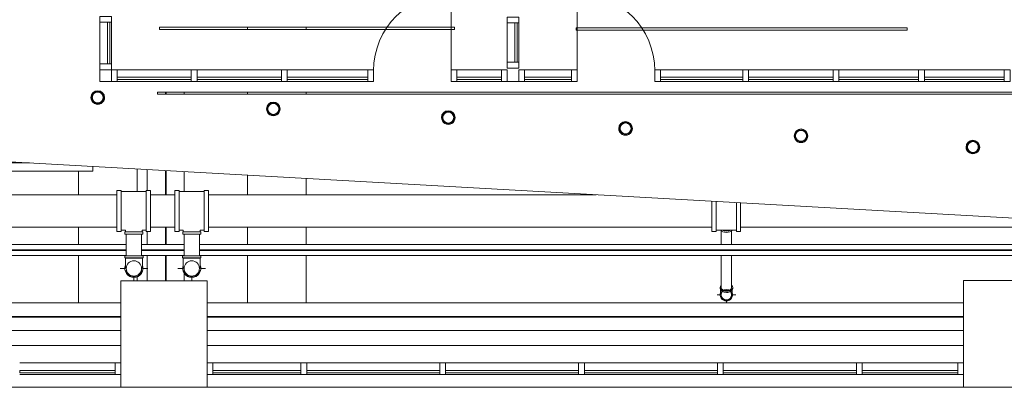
# Model space of a CAD drawing. Header units: inches. Extents: x -721 to 743, y -277 to 235.
# Tile 11 of 15: x -55 to 371, y -277 to -118. Entities that reach past the tile are written whole.
import ezdxf

# ---------------------------------------------------------------- set-up
doc = ezdxf.new("R2010")
doc.units = ezdxf.units.IN
doc.header["$MEASUREMENT"] = 0
for name, color, linetype, lineweight in [('A-CLNG', 13, 'Continuous', 13), ('A-DOOR', 31, 'Continuous', 13), ('A-GLAZ-CURT', 52, 'Continuous', 13), ('A-GLAZ-CWMG', 51, 'Continuous', 13), ('A-WALL', 113, 'Continuous', 13), ('E-LITE-EQPM', 33, 'Continuous', 13), ('E-POWR-CNDT', 130, 'Continuous', 13), ('I-WALL', 2, 'Continuous', 13), ('P-PIPE', 3, 'Continuous', 13), ('P-PIPE-CNTR', 3, 'Continuous', 13), ('S-BEAM', 12, 'Continuous', 13)]:
    doc.layers.add(name, color=color, linetype=linetype, lineweight=lineweight)
pattern_1 = [(180, (24, 0), (6e-17, 0.51), []), (180, (24, -0.255), (6e-17, 0.51), []), (270, (24, 0), (-0.51, -3e-17), []), (270, (23.745, 0), (-0.51, -3e-17), [])]

# ---------------------------------------------------------------- blocks, each defined once
blk = doc.blocks.new('System Panel - Glazed-2246619-Level 15')
at = {"layer": 'A-GLAZ-CURT', "color": 8, "lineweight": 20}
for p, q in [((-20.625, 0.75), (-20.625, 1.75)), ((-20.625, 1.75), (20.625, 1.75)), ((20.625, 0.75), (-20.625, 0.75)), ((20.625, 1.75), (20.625, 0.75))]:
    blk.add_line(p, q, dxfattribs=at)
blk = doc.blocks.new('Rectangular Mullion - 2_5_ x 5_ rectangular-2246733-Level 15')
at = {"layer": 'A-GLAZ-CWMG', "color": 55}
for p, q in [((431.36, -266.69), (393.36, -266.69)), ((431.36, -271.69), (393.36, -271.69))]:
    blk.add_line(p, q, dxfattribs=at)
blk = doc.blocks.new('Rectangular Mullion - 2_5_ x 5_ rectangular-2246062-Level 15')
at = {"layer": 'A-GLAZ-CWMG', "color": 8, "lineweight": 20}
for p, q in [((0, 2.5), (-2.5, 2.5)), ((-2.5, 2.5), (-2.5, -2.5)), ((0, -2.5), (0, 2.5)), ((-2.5, -2.5), (0, -2.5))]:
    blk.add_line(p, q, dxfattribs=at)
blk = doc.blocks.new('Rectangular Mullion - 2_5_ x 5_ rectangular-2246063-Level 15')
at = {"layer": 'A-GLAZ-CWMG', "color": 8, "lineweight": 20}
for p, q in [((-2.5, 2.5), (0, 2.5)), ((-2.5, -2.5), (-2.5, 2.5)), ((0, 2.5), (0, -2.5)), ((0, -2.5), (-2.5, -2.5))]:
    blk.add_line(p, q, dxfattribs=at)
blk = doc.blocks.new('System Panel - Glazed-2246669-Level 15')
at = {"layer": 'A-GLAZ-CURT', "color": 8, "lineweight": 20}
for p, q in [((-28.75, 0.75), (-28.75, 1.75)), ((-28.75, 1.75), (28.75, 1.75)), ((28.75, 0.75), (-28.75, 0.75)), ((28.75, 1.75), (28.75, 0.75))]:
    blk.add_line(p, q, dxfattribs=at)
blk = doc.blocks.new('Rectangular Mullion - 2_5_ x 5_ rectangular-2246665-Level 15')
at = {"layer": 'A-GLAZ-CWMG', "color": 55}
for p, q in [((551.36, -266.69), (493.86, -266.69)), ((551.36, -271.69), (493.86, -271.69))]:
    blk.add_line(p, q, dxfattribs=at)
blk = doc.blocks.new('Rectangular Mullion - 2_5_ x 5_ rectangular-2246160-Level 15')
at = {"layer": 'A-GLAZ-CWMG', "color": 8, "lineweight": 20}
for p, q in [((1.25, 2.5), (-1.25, 2.5)), ((-1.25, 2.5), (-1.25, -2.5)), ((1.25, -2.5), (1.25, 2.5)), ((-1.25, -2.5), (1.25, -2.5))]:
    blk.add_line(p, q, dxfattribs=at)
blk = doc.blocks.new('System Panel - Glazed-2246735-Level 15')
at = {"layer": 'A-GLAZ-CURT', "color": 8, "lineweight": 20}
for p, q in [((-19, 0.75), (-19, 1.75)), ((-19, 1.75), (19, 1.75)), ((19, 0.75), (-19, 0.75)), ((19, 1.75), (19, 0.75))]:
    blk.add_line(p, q, dxfattribs=at)
blk = doc.blocks.new('Rectangular Mullion - 2_5_ x 5_ rectangular-2246617-Level 15')
at = {"layer": 'A-GLAZ-CWMG', "color": 55}
for p, q in [((715.11, -266.69), (673.86, -266.69)), ((715.11, -271.69), (673.86, -271.69))]:
    blk.add_line(p, q, dxfattribs=at)
blk = doc.blocks.new('Rectangular Mullion - 2_5_ x 5_ rectangular-2353454-Level 15')
at = {"layer": 'A-GLAZ-CWMG', "color": 55}
for p, q in [((183.81, -140.06), (163.56, -140.06)), ((183.81, -145.06), (163.56, -145.06))]:
    blk.add_line(p, q, dxfattribs=at)
blk = doc.blocks.new('Rectangular Mullion - 2_5_ x 5_ rectangular-2251811-Level 15')
at = {"layer": 'A-GLAZ-CWMG', "color": 55}
for p, q in [((156.06, -119.82), (156.06, -136.82)), ((161.06, -119.82), (161.06, -136.82))]:
    blk.add_line(p, q, dxfattribs=at)
blk = doc.blocks.new('Rectangular Mullion - 2_5_ x 5_ rectangular-2353007-Level 15')
at = {"layer": 'A-GLAZ-CWMG', "color": 8, "lineweight": 20}
for p, q in [((-2.5, 2.5), (0, 2.5)), ((-2.5, -2.5), (-2.5, 2.5)), ((0, 2.5), (0, -2.5)), ((0, -2.5), (-2.5, -2.5))]:
    blk.add_line(p, q, dxfattribs=at)
blk = doc.blocks.new('Rectangular Mullion - 2_5_ x 5_ rectangular-2353354-Level 15')
at = {"layer": 'A-GLAZ-CWMG', "color": 55}
for p, q in [((19.56, -140.06), (-12.44, -140.06)), ((19.56, -145.06), (-12.44, -145.06))]:
    blk.add_line(p, q, dxfattribs=at)
blk = doc.blocks.new('Rectangular Mullion - 2_5_ x 5_ rectangular-2252735-Level 15')
at = {"layer": 'A-GLAZ-CWMG', "color": 55}
for p, q in [((-19.94, -119.56), (-19.94, -137.56)), ((-14.94, -119.56), (-14.94, -137.56))]:
    blk.add_line(p, q, dxfattribs=at)
blk = doc.blocks.new('Door-Curtain-Wall-Single-Glass - Door-Curtain-Wall-Single-Wood-2380255-Level 15')
at = {"layer": 'A-DOOR', "color": 55}
blk.add_line((16.75, 2), (16.75, 35.5), dxfattribs=at)
blk.add_arc((16.75, 2), 33.5, 90, 180, dxfattribs=at)
blk = doc.blocks.new('Rectangular Mullion - 2_5_ x 5_ rectangular-2352919-Level 15')
at = {"layer": 'A-GLAZ-CWMG', "color": 55}
for p, q in [((153.56, -140.06), (134.31, -140.06)), ((153.56, -145.06), (134.31, -145.06))]:
    blk.add_line(p, q, dxfattribs=at)
blk = doc.blocks.new('System Panel - Glazed-2353010-Level 15')
at = {"layer": 'A-GLAZ-CURT', "color": 8, "lineweight": 20}
for p, q in [((-9.625, 0.75), (-9.625, 1.75)), ((-9.625, 1.75), (9.625, 1.75)), ((9.625, 0.75), (-9.625, 0.75)), ((9.625, 1.75), (9.625, 0.75))]:
    blk.add_line(p, q, dxfattribs=at)
blk = doc.blocks.new('System Panel - Glazed-2353163-Level 15')
at = {"layer": 'A-GLAZ-CURT', "color": 8, "lineweight": 20}
for p, q in [((-17.42, 0.75), (-17.42, 1.75)), ((-17.42, 1.75), (17.42, 1.75)), ((17.42, 0.75), (-17.42, 0.75)), ((17.42, 1.75), (17.42, 0.75))]:
    blk.add_line(p, q, dxfattribs=at)
blk = doc.blocks.new('Rectangular Mullion - 2_5_ x 5_ rectangular-2353013-Level 15')
at = {"layer": 'A-GLAZ-CWMG', "color": 8, "lineweight": 20}
for p, q in [((0, 2.5), (-2.5, 2.5)), ((-2.5, 2.5), (-2.5, -2.5)), ((0, -2.5), (0, 2.5)), ((-2.5, -2.5), (0, -2.5))]:
    blk.add_line(p, q, dxfattribs=at)
blk = doc.blocks.new('Rectangular Mullion - 2_5_ x 5_ rectangular-2353004-Level 15')
at = {"layer": 'A-GLAZ-CWMG', "color": 8, "lineweight": 20}
for p, q in [((1.25, 2.5), (-1.25, 2.5)), ((-1.25, 2.5), (-1.25, -2.5)), ((1.25, -2.5), (1.25, 2.5)), ((-1.25, -2.5), (1.25, -2.5))]:
    blk.add_line(p, q, dxfattribs=at)
blk = doc.blocks.new('System Panel - Glazed-2353360-Level 15')
at = {"layer": 'A-GLAZ-CURT', "color": 8, "lineweight": 20}
for p, q in [((-18.21, 0.75), (-18.21, 1.75)), ((-18.21, 1.75), (18.21, 1.75)), ((18.21, 0.75), (-18.21, 0.75)), ((18.21, 1.75), (18.21, 0.75))]:
    blk.add_line(p, q, dxfattribs=at)
blk = doc.blocks.new('Rectangular Mullion - 2_5_ x 5_ rectangular-2353160-Level 15')
at = {"layer": 'A-GLAZ-CWMG', "color": 55}
for p, q in [((95.81, -140.06), (60.98, -140.06)), ((95.81, -145.06), (60.98, -145.06))]:
    blk.add_line(p, q, dxfattribs=at)
blk = doc.blocks.new('System Panel - Glazed-2353362-Level 15')
at = {"layer": 'A-GLAZ-CURT', "color": 8, "lineweight": 20}
for p, q in [((-16, 0.75), (-16, 1.75)), ((-16, 1.75), (16, 1.75)), ((16, 0.75), (-16, 0.75)), ((16, 1.75), (16, 0.75))]:
    blk.add_line(p, q, dxfattribs=at)
blk = doc.blocks.new('Rectangular Mullion - 2_5_ x 5_ rectangular-2353357-Level 15')
at = {"layer": 'A-GLAZ-CWMG', "color": 55}
for p, q in [((58.48, -140.06), (22.06, -140.06)), ((58.48, -145.06), (22.06, -145.06))]:
    blk.add_line(p, q, dxfattribs=at)
blk = doc.blocks.new('Door-Curtain-Wall-Single-Glass - Door-Curtain-Wall-Single-Wood-2380256-Level 15')
at = {"layer": 'A-DOOR', "color": 55}
blk.add_line((16.75, -2), (16.75, -35.5), dxfattribs=at)
blk.add_arc((16.75, -2), 33.5, 180, 270, dxfattribs=at)
blk = doc.blocks.new('Rectangular Mullion - 2_5_ x 5_ rectangular-2353732-Level 15')
at = {"layer": 'A-GLAZ-CWMG', "color": 55}
for p, q in [((257.81, -140.06), (222.31, -140.06)), ((257.81, -145.06), (222.31, -145.06))]:
    blk.add_line(p, q, dxfattribs=at)
blk = doc.blocks.new('Rectangular Mullion - 2_5_ x 5_ rectangular-2353825-Level 15')
at = {"layer": 'A-GLAZ-CWMG', "color": 55}
for p, q in [((296.81, -140.06), (260.31, -140.06)), ((296.81, -145.06), (260.31, -145.06))]:
    blk.add_line(p, q, dxfattribs=at)
blk = doc.blocks.new('Rectangular Mullion - 2_5_ x 5_ rectangular-2353870-Level 15')
at = {"layer": 'A-GLAZ-CWMG', "color": 55}
for p, q in [((333.81, -140.06), (299.31, -140.06)), ((333.81, -145.06), (299.31, -145.06))]:
    blk.add_line(p, q, dxfattribs=at)
blk = doc.blocks.new('System Panel - Glazed-2354416-Level 15')
at = {"layer": 'A-GLAZ-CURT', "color": 8, "lineweight": 20}
for p, q in [((-17.25, 0.75), (-17.25, 1.75)), ((-17.25, 1.75), (17.25, 1.75)), ((17.25, 0.75), (-17.25, 0.75)), ((17.25, 1.75), (17.25, 0.75))]:
    blk.add_line(p, q, dxfattribs=at)
blk = doc.blocks.new('System Panel - Glazed-2354415-Level 15')
at = {"layer": 'A-GLAZ-CURT', "color": 8, "lineweight": 20}
for p, q in [((-18.25, 0.75), (-18.25, 1.75)), ((-18.25, 1.75), (18.25, 1.75)), ((18.25, 0.75), (-18.25, 0.75)), ((18.25, 1.75), (18.25, 0.75))]:
    blk.add_line(p, q, dxfattribs=at)
blk = doc.blocks.new('System Panel - Glazed-2354417-Level 15')
at = {"layer": 'A-GLAZ-CURT', "color": 8, "lineweight": 20}
for p, q in [((-17.75, 0.75), (-17.75, 1.75)), ((-17.75, 1.75), (17.75, 1.75)), ((17.75, 0.75), (-17.75, 0.75)), ((17.75, 1.75), (17.75, 0.75))]:
    blk.add_line(p, q, dxfattribs=at)
blk = doc.blocks.new('System Panel - Glazed-2354418-Level 15')
at = {"layer": 'A-GLAZ-CURT', "color": 8, "lineweight": 20}
for p, q in [((-10.125, 0.75), (-10.125, 1.75)), ((-10.125, 1.75), (10.125, 1.75)), ((10.125, 0.75), (-10.125, 0.75)), ((10.125, 1.75), (10.125, 0.75))]:
    blk.add_line(p, q, dxfattribs=at)
blk = doc.blocks.new('System Panel - Glazed-2354833-Level 15')
at = {"layer": 'A-GLAZ-CURT', "color": 8, "lineweight": 20}
for p, q in [((-9, 0.75), (-9, 1.75)), ((-9, 1.75), (9, 1.75)), ((9, 0.75), (-9, 0.75)), ((9, 1.75), (9, 0.75))]:
    blk.add_line(p, q, dxfattribs=at)
blk = doc.blocks.new('System Panel - Glazed-2354974-Level 15')
at = {"layer": 'A-GLAZ-CURT', "color": 8, "lineweight": 20}
for p, q in [((-8.5, 0.75), (-8.5, 1.75)), ((-8.5, 1.75), (8.5, 1.75)), ((8.5, 0.75), (-8.5, 0.75)), ((8.5, 1.75), (8.5, 0.75))]:
    blk.add_line(p, q, dxfattribs=at)
blk = doc.blocks.new('Round Ceiling Light - Round Ceiling Light-V7-Level 15')
at = {"layer": 'E-LITE-EQPM', "lineweight": 9}
h = blk.add_hatch(dxfattribs=at)
h.set_pattern_fill('FP_4', color=135, style=0, pattern_type=2)
h.set_pattern_definition(pattern_1)
h.paths.add_polyline_path([(-0.54, 2.38), (0.54, 2.38), (1.52, 1.91), (2.2, 1.06), (2.44, 0), (2.36, 0), (2.13, 1.02), (1.47, 1.85), (0.53, 2.3), (-0.53, 2.3), (-1.47, 1.85), (-2.13, 1.02), (-2.36, 0), (-2.44, 0), (-2.2, 1.06), (-1.52, 1.91), (-1.07, 2.13)], flags=0)
h = blk.add_hatch(dxfattribs=at)
h.set_pattern_fill('FP_4', color=135, style=0, pattern_type=2)
h.set_pattern_definition(pattern_1)
h.paths.add_polyline_path([(2.36, 0), (2.44, 0), (2.2, -1.06), (1.52, -1.91), (0.54, -2.38), (-0.54, -2.38), (-1.52, -1.91), (-2.2, -1.06), (-2.44, 0), (-2.36, 0), (-2.13, -1.02), (-1.47, -1.85), (-0.53, -2.3), (0.57, -2.28), (1.47, -1.85), (2.13, -1.02), (2.34, -0.08)], flags=0)
at = {"layer": 'E-LITE-EQPM', "color": 55}
for radius, start, end in [(2.95, 360, 180), (2.64, 360, 180), (2.44, 360, 180), (2.36, 0, 180), (2.95, 180, 360), (2.64, 180, 360), (2.44, 180, 360), (2.36, 180, 0)]:
    blk.add_arc((0, 0), radius, start, end, dxfattribs=at)
blk = doc.blocks.new('UB-Universal Beam - T Form Beam 2-2726070-Level 15')
at = {"layer": 'S-BEAM', "color": 55}
for p, q in [((-43.92, 8), (-33.04, 8)), ((-30.84, 8), (-30.54, 8)), ((-28.34, 8), (-22.63, 8)), ((-4.92, 8), (4.07, 8)), ((-33.04, 0.12), (-43.92, 0.12)), ((-30.54, 0.12), (-30.84, 0.12)), ((-20.77, 0.12), (-28.34, 0.12)), ((3.63, 0.12), (-6.77, 0.12)), ((37.43, 0.12), (36.67, 0.12)), ((-33.04, -0.12), (-43.92, -0.12)), ((-30.54, -0.12), (-30.84, -0.12)), ((-20.77, -0.12), (-28.34, -0.12)), ((3.61, -0.12), (-6.77, -0.12)), ((37.43, -0.12), (36.67, -0.12)), ((-43.92, -8), (-40.83, -8)), ((-5.47, -8), (3.17, -8)), ((36.67, -8), (37.43, -8))]:
    blk.add_line(p, q, dxfattribs=at)
blk = doc.blocks.new('UB-Universal Beam - T Form Beam 3-2726372-Level 15')
at = {"layer": 'S-BEAM', "color": 55}
for p, q in [((-370.63, 6), (-43.88, 6)), ((-6.63, 6), (320.12, 6)), ((-43.88, 0.12), (-370.63, 0.12)), ((320.12, 0.12), (-6.63, 0.12)), ((-43.88, -0.12), (-370.63, -0.12)), ((320.12, -0.12), (-6.63, -0.12)), ((-370.63, -6), (-43.88, -6)), ((-6.63, -6), (320.12, -6))]:
    blk.add_line(p, q, dxfattribs=at)
blk = doc.blocks.new('Beam Center - Beam Center-2726064-Level 15')
at = {"layer": 'S-BEAM', "color": 55}
for p, q in [((-215.81, 12.66), (-195.35, 12.66)), ((-193.16, 12.66), (-192.85, 12.66)), ((-190.66, 12.66), (-183.09, 12.66)), ((-169.09, 12.66), (-158.9, 12.66)), ((-206.23, -12.66), (-204.56, -12.66)), ((-167.78, -12.66), (-158, -12.66))]:
    blk.add_line(p, q, dxfattribs=at)
blk = doc.blocks.new('Beam Center - Beam Center-V9-Level 15')
at = {"layer": 'S-BEAM', "color": 55}
for p, q in [((-215.81, 12.66), (-195.35, 12.66)), ((-193.16, 12.66), (-192.85, 12.66)), ((-190.66, 12.66), (-183.09, 12.66)), ((-169.09, 12.66), (-160.67, 12.66)), ((-125.65, 12.66), (-124.88, 12.66)), ((-97.78, 12.66), (-96.81, 12.66)), ((124.22, 12.66), (125.19, 12.66)), ((155.55, 12.66), (156.32, 12.66)), ((-215.81, -12.66), (-195.35, -12.66)), ((-193.16, -12.66), (-192.85, -12.66)), ((-190.66, -12.66), (-183.09, -12.66)), ((-169.09, -12.66), (-162.08, -12.66)), ((-125.65, -12.66), (-124.88, -12.66)), ((-97.78, -12.66), (-96.81, -12.66)), ((124.22, -12.66), (125.19, -12.66)), ((155.55, -12.66), (156.32, -12.66))]:
    blk.add_line(p, q, dxfattribs=at)
blk = doc.blocks.new('Threaded Elbow - Standard-V42-Level 15')
at = {"layer": 'P-PIPE', "color": 55}
for p, q in [((248.07, -234.63), (248.07, -234.1)), ((248.25, -234.68), (248.25, -234.63)), ((253.28, -234.63), (253.28, -234.68)), ((253.47, -234.1), (253.47, -234.63))]:
    blk.add_line(p, q, dxfattribs=at)
at = {"layer": 'P-PIPE', "color": 55, "flags": 128}
for points in [[(248.25, -234.68), (248.25, -234.88), (248.25, -235.07), (248.25, -235.25), (248.25, -235.43), (248.25, -235.6), (248.25, -235.76), (248.25, -235.92), (248.25, -236.06), (248.25, -236.2), (248.25, -236.33), (248.25, -236.45), (248.25, -236.57), (248.25, -236.67), (248.25, -236.77), (248.25, -236.85), (248.25, -236.93), (248.25, -236.99), (248.25, -237.05), (248.25, -237.1), (248.25, -237.14), (248.25, -237.16), (248.25, -237.18), (248.25, -237.19), (248.25, -237.19)], [(253.28, -237.19), (253.28, -237.18), (253.28, -237.17), (253.28, -237.14), (253.28, -237.11), (253.28, -237.07), (253.28, -237.01), (253.28, -236.95), (253.28, -236.87), (253.28, -236.79), (253.28, -236.7), (253.28, -236.6), (253.28, -236.49), (253.28, -236.37), (253.28, -236.24), (253.28, -236.1), (253.28, -235.96), (253.28, -235.81), (253.28, -235.65), (253.28, -235.48), (253.28, -235.3), (253.28, -235.12), (253.28, -234.93), (253.28, -234.74), (253.28, -234.68)]]:
    blk.add_lwpolyline(points, dxfattribs=at)
at = {"layer": 'P-PIPE', "color": 55}
for radius, start, end in [(2.7, 158.4783, 270), (2.52, 195, 270), (2.52, 195, 270), (2.7, 270, 20.531), (2.52, 270, 0), (2.52, 270, 360)]:
    blk.add_arc((250.77, -237.19), radius, start, end, dxfattribs=at)
for centre, major_axis, start_param, end_param in [((250.77, -234.1), (-2.7, 0), 5.70533, 7.853982), ((250.77, -234.1), (2.7, 0), 4.712389, 6.862676), ((250.77, -234.63), (2.7, 0), 3.141593, 4.712389), ((250.77, -234.63), (-2.7, 0), 1.570796, 3.141593)]:
    blk.add_ellipse(centre, major_axis=major_axis, ratio=0.596825, start_param=start_param, end_param=end_param, dxfattribs=at)
blk = doc.blocks.new('Threaded Elbow - Standard-2748652-Level 15')
at = {"layer": 'P-PIPE', "color": 55}
for p, q in [((-9.17, -221.27), (-9.17, -220.38)), ((-5.23, -220.38), (-9.17, -220.38)), ((-1.3, -220.38), (-5.23, -220.38)), ((-1.3, -220.38), (-1.3, -221.27)), ((-9.17, -221.27), (-5.23, -221.27)), ((-8.9, -221.4), (-8.9, -221.27)), ((-8.9, -221.4), (-5.23, -221.4)), ((-5.23, -221.4), (-8.9, -221.4)), ((-5.23, -221.27), (-1.3, -221.27)), ((-5.23, -221.4), (-1.57, -221.4)), ((-1.57, -221.4), (-5.23, -221.4)), ((-1.57, -221.27), (-1.57, -221.4))]:
    blk.add_line(p, q, dxfattribs=at)
at = {"layer": 'P-PIPE', "color": 55, "flags": 128}
for points in [[(-8.9, -221.4), (-8.9, -221.58), (-8.9, -221.76), (-8.9, -221.93), (-8.9, -222.11), (-8.9, -222.29), (-8.9, -222.46), (-8.9, -222.63), (-8.9, -222.8), (-8.9, -222.97), (-8.9, -223.13), (-8.9, -223.3), (-8.9, -223.46), (-8.9, -223.61), (-8.9, -223.76), (-8.9, -223.91), (-8.9, -224.06), (-8.9, -224.2), (-8.9, -224.34), (-8.9, -224.47), (-8.9, -224.59), (-8.9, -224.71), (-8.9, -224.83), (-8.9, -224.94), (-8.9, -225.05), (-8.9, -225.15), (-8.9, -225.24), (-8.9, -225.33), (-8.9, -225.41), (-8.9, -225.48), (-8.9, -225.55), (-8.9, -225.61), (-8.9, -225.66), (-8.9, -225.71), (-8.9, -225.75), (-8.9, -225.79), (-8.9, -225.81), (-8.9, -225.83), (-8.9, -225.84), (-8.9, -225.85), (-8.9, -225.85)], [(-1.57, -225.85), (-1.57, -225.85), (-1.57, -225.84), (-1.57, -225.82), (-1.57, -225.79), (-1.57, -225.76), (-1.57, -225.72), (-1.57, -225.68), (-1.57, -225.62), (-1.57, -225.57), (-1.57, -225.5), (-1.57, -225.43), (-1.57, -225.35), (-1.57, -225.26), (-1.57, -225.17), (-1.57, -225.07), (-1.57, -224.97), (-1.57, -224.86), (-1.57, -224.75), (-1.57, -224.63), (-1.57, -224.5), (-1.57, -224.37), (-1.57, -224.24), (-1.57, -224.1), (-1.57, -223.95), (-1.57, -223.81), (-1.57, -223.65), (-1.57, -223.5), (-1.57, -223.34), (-1.57, -223.18), (-1.57, -223.01), (-1.57, -222.85), (-1.57, -222.68), (-1.57, -222.51), (-1.57, -222.33), (-1.57, -222.16), (-1.57, -221.98), (-1.57, -221.81), (-1.57, -221.63), (-1.57, -221.45), (-1.57, -221.4)]]:
    blk.add_lwpolyline(points, dxfattribs=at)
at = {"layer": 'P-PIPE', "color": 55}
for radius, start, end in [(3.93, 158.8948, 270), (3.93, 270, 20.8395), (3.67, 195, 270), (3.67, 195, 270), (3.67, 270, 345), (3.67, 270, 345)]:
    blk.add_arc((-5.23, -225.85), radius, start, end, dxfattribs=at)

msp = doc.modelspace()

# ---------------------------------------------------------------- linework, layer by layer
at = {"layer": 'A-CLNG', "color": 55}
for p, q in [((133.3, -121.72), (5.82, -121.72)), ((5.82, -121.72), (5.82, -122.69)), ((5.82, -122.69), (133.3, -122.69)), ((133.3, -122.69), (133.3, -121.72)), ((328.86, -121.94), (185.86, -121.94)), ((185.86, -121.94), (185.86, -122.91)), ((185.86, -122.91), (328.86, -122.91)), ((328.86, -122.91), (328.86, -121.94)), ((564.48, -149.79), (5.03, -149.79)), ((5.03, -149.79), (5.03, -150.56)), ((5.03, -150.56), (564.48, -150.56)), ((734.56, -224.19), (-241.06, -169.66))]:
    msp.add_line(p, q, dxfattribs=at)
at = {"layer": 'A-WALL', "color": 8, "lineweight": 20}
for p, q in [((-10.83, -259.19), (-10.83, -231.14)), ((-10.83, -231.14), (26.43, -231.14)), ((26.43, -231.14), (26.43, -259.19)), ((353.17, -259.19), (353.17, -231.08)), ((353.17, -231.08), (390.86, -231.08)), ((-10.83, -277.19), (-10.83, -259.19)), ((26.43, -259.19), (26.43, -277.19)), ((353.17, -277.19), (353.17, -259.19)), ((26.43, -277.19), (-10.83, -277.19)), ((390.86, -277.19), (353.17, -277.19))]:
    msp.add_line(p, q, dxfattribs=at)
at = {"layer": 'A-WALL', "color": 55}
for p, q in [((-10.83, -259.19), (-337.57, -259.19)), ((353.17, -259.19), (26.43, -259.19)), ((-337.57, -277.19), (-10.83, -277.19)), ((26.43, -277.19), (353.17, -277.19))]:
    msp.add_line(p, q, dxfattribs=at)
at = {"layer": 'E-POWR-CNDT', "color": 55}
for p, q in [((-364.46, -180.32), (-50.35, -180.32)), ((-22.96, -183.82), (-22.96, -181.85)), ((-22.96, -183.82), (-364.46, -183.82)), ((-263.46, -215.57), (-8.55, -215.57)), ((-1.92, -215.57), (16.45, -215.57)), ((23.08, -215.57), (449.54, -215.57)), ((-8.55, -217.77), (-263.46, -217.77)), ((-263.46, -218.07), (-8.55, -218.07)), ((-8.55, -220.27), (-263.46, -220.27)), ((16.45, -217.77), (-1.92, -217.77)), ((-1.92, -218.07), (16.45, -218.07)), ((16.45, -220.27), (-1.92, -220.27)), ((449.54, -217.77), (23.08, -217.77)), ((23.08, -218.07), (449.54, -218.07)), ((449.54, -220.27), (23.08, -220.27))]:
    msp.add_line(p, q, dxfattribs=at)
at = {"layer": 'I-WALL', "color": 8, "lineweight": 20}
for p, q in [((-19.94, -145.06), (-19.94, -140.06)), ((-19.94, -140.06), (-14.94, -140.06)), ((-14.94, -140.06), (-14.94, -145.06)), ((156.06, -145.06), (156.06, -140.06)), ((161.06, -140.06), (161.06, -145.06)), ((-14.94, -145.06), (-19.94, -145.06)), ((161.06, -145.06), (156.06, -145.06))]:
    msp.add_line(p, q, dxfattribs=at)
at = {"layer": 'P-PIPE', "color": 55}
for p, q in [((-228.59, -194), (-12.6, -194)), ((-12.6, -192.15), (-10.74, -192.15)), ((-12.6, -192.15), (-12.6, -209.86)), ((-10.74, -209.86), (-10.74, -192.15)), ((-10.74, -192.7), (0.1, -192.7)), ((0.1, -192.15), (1.95, -192.15)), ((0.1, -192.15), (0.1, -209.86)), ((1.95, -209.86), (1.95, -192.15)), ((1.95, -194), (12.4, -194)), ((12.4, -192.15), (14.26, -192.15)), ((12.4, -192.15), (12.4, -209.86)), ((14.26, -209.86), (14.26, -192.15)), ((14.26, -192.7), (25.1, -192.7)), ((25.1, -192.15), (26.95, -192.15)), ((25.1, -192.15), (25.1, -209.86)), ((26.95, -209.86), (26.95, -192.15)), ((26.95, -194), (194.49, -194)), ((244.46, -196.79), (244.46, -209.86)), ((246.32, -209.86), (246.32, -196.9)), ((255.06, -197.37), (255.06, -209.86)), ((256.91, -209.86), (256.91, -197.47)), ((-12.6, -208), (-228.59, -208)), ((12.4, -208), (1.95, -208)), ((244.46, -208), (26.95, -208)), ((387.55, -208), (256.91, -208)), ((-10.74, -209.86), (-12.6, -209.86)), ((-8.88, -209.31), (-10.74, -209.31)), ((-9.12, -211.02), (-9.12, -210.12)), ((-1.35, -210.12), (-9.12, -210.12)), ((-9.12, -211.02), (-1.35, -211.02)), ((-8.88, -210.12), (-8.88, -209.31)), ((-8.55, -220.38), (-8.55, -211.02)), ((-1.92, -211.02), (-1.92, -220.38)), ((0.1, -209.31), (-1.59, -209.31)), ((-1.59, -209.31), (-1.59, -210.12)), ((-1.35, -210.12), (-1.35, -211.02)), ((1.95, -209.86), (0.1, -209.86)), ((14.26, -209.86), (12.4, -209.86)), ((16.12, -209.31), (14.26, -209.31)), ((15.88, -211.02), (15.88, -210.12)), ((23.65, -210.12), (15.88, -210.12)), ((15.88, -211.02), (23.65, -211.02)), ((16.12, -210.12), (16.12, -209.31)), ((16.45, -220.38), (16.45, -211.02)), ((23.08, -211.02), (23.08, -220.38)), ((25.1, -209.31), (23.41, -209.31)), ((23.41, -209.31), (23.41, -210.12)), ((23.65, -210.12), (23.65, -211.02)), ((26.95, -209.86), (25.1, -209.86)), ((246.32, -209.86), (244.46, -209.86)), ((255.06, -209.31), (246.32, -209.31)), ((248.52, -215.57), (248.52, -209.28)), ((253.02, -209.28), (253.02, -215.57)), ((256.91, -209.86), (255.06, -209.86)), ((248.52, -218.07), (248.52, -217.77)), ((248.52, -234.1), (248.52, -220.27)), ((253.02, -217.77), (253.02, -218.07)), ((253.02, -220.27), (253.02, -234.1))]:
    msp.add_line(p, q, dxfattribs=at)
for centre, radius, start, end in [((-5.23, -225.85), 3.31, 360, 180), ((19.77, -225.85), 3.31, 360, 180), ((-5.23, -225.85), 3.31, 180, 360), ((19.77, -225.85), 3.31, 180, 360), ((250.77, -237.19), 2.25, 0, 180), ((250.77, -237.19), 2.25, 180, 0)]:
    msp.add_arc(centre, radius, start, end, dxfattribs=at)
for centre, major_axis, start_param, end_param in [((250.77, -208.67), (2.7, 0), 3.53081, 5.893968), ((250.77, -208.14), (2.7, 0), 3.926991, 5.497787), ((250.77, -208.14), (2.52, 0), 4.009141, 5.415637), ((250.77, -234.1), (2.25, 0), 3.141593, 4.712389), ((250.77, -234.1), (2.25, 0), 4.712389, 6.283185)]:
    msp.add_ellipse(centre, major_axis=major_axis, ratio=0.596825, start_param=start_param, end_param=end_param, dxfattribs=at)
at = {"layer": 'P-PIPE-CNTR', "color": 55}
for p, q in [((-11.23, -225.85), (-9.17, -225.85)), ((-1.3, -225.85), (0.77, -225.85)), ((13.77, -225.85), (15.83, -225.85)), ((23.7, -225.85), (25.77, -225.85)), ((-5.23, -231.14), (-5.23, -229.78)), ((19.77, -231.14), (19.77, -229.78)), ((246.77, -237.19), (248.07, -237.19)), ((253.47, -237.19), (254.77, -237.19)), ((250.77, -240.72), (250.77, -239.89))]:
    msp.add_line(p, q, dxfattribs=at)

# ---------------------------------------------------------------- block references
at = {"layer": 'A-DOOR', "color": 55}
msp.add_blockref('Door-Curtain-Wall-Single-Glass - Door-Curtain-Wall-Single-Wood-2380255-Level 15', (115.06, -142.56), dxfattribs=at)
at = {"layer": 'A-DOOR', "color": 55, "rotation": 180}
msp.add_blockref('Door-Curtain-Wall-Single-Glass - Door-Curtain-Wall-Single-Wood-2380256-Level 15', (203.06, -142.56), dxfattribs=at)
at = {"layer": 'A-GLAZ-CURT', "color": 55}
for name, p, rotation in [('System Panel - Glazed-2354833-Level 15', (-17.44, -128.56), 269.9999999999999), ('System Panel - Glazed-2354974-Level 15', (158.56, -128.32), 269.9999999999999), ('System Panel - Glazed-2353362-Level 15', (3.56, -142.56), 180), ('System Panel - Glazed-2353360-Level 15', (40.27, -142.56), 180), ('System Panel - Glazed-2353163-Level 15', (78.4, -142.56), 180), ('System Panel - Glazed-2353010-Level 15', (143.94, -142.56), 180), ('System Panel - Glazed-2354418-Level 15', (173.69, -142.56), 180), ('System Panel - Glazed-2354417-Level 15', (240.06, -142.56), 180), ('System Panel - Glazed-2354415-Level 15', (278.56, -142.56), 180), ('System Panel - Glazed-2354416-Level 15', (316.56, -142.56), 180), ('System Panel - Glazed-2354416-Level 15', (353.56, -142.56), 180), ('System Panel - Glazed-2246619-Level 15', (-33.95, -269.19), 180), ('System Panel - Glazed-2246735-Level 15', (47.93, -269.19), 180), ('System Panel - Glazed-2246669-Level 15', (98.17, -269.19), 180), ('System Panel - Glazed-2246669-Level 15', (158.17, -269.19), 180), ('System Panel - Glazed-2246669-Level 15', (218.17, -269.19), 180), ('System Panel - Glazed-2246669-Level 15', (278.17, -269.19), 180), ('System Panel - Glazed-2246619-Level 15', (330.05, -269.19), 180)]:
    msp.add_blockref(name, p, dxfattribs=dict(at, rotation=rotation))
at = {"layer": 'A-GLAZ-CWMG', "color": 55}
for p, rotation in [((-17.44, -117.06), 89.99999999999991), ((158.56, -117.32), 89.9999999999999)]:
    msp.add_blockref('Rectangular Mullion - 2_5_ x 5_ rectangular-2353007-Level 15', p, dxfattribs=dict(at, rotation=rotation))
for name, p in [('Rectangular Mullion - 2_5_ x 5_ rectangular-2252735-Level 15', (0, 0)), ('Rectangular Mullion - 2_5_ x 5_ rectangular-2251811-Level 15', (0, 0)), ('Rectangular Mullion - 2_5_ x 5_ rectangular-2353354-Level 15', (0, 0)), ('Rectangular Mullion - 2_5_ x 5_ rectangular-2353357-Level 15', (0, 0)), ('Rectangular Mullion - 2_5_ x 5_ rectangular-2353160-Level 15', (0, 0)), ('Rectangular Mullion - 2_5_ x 5_ rectangular-2352919-Level 15', (0, 0)), ('Rectangular Mullion - 2_5_ x 5_ rectangular-2353007-Level 15', (156.06, -142.56)), ('Rectangular Mullion - 2_5_ x 5_ rectangular-2353454-Level 15', (0, 0)), ('Rectangular Mullion - 2_5_ x 5_ rectangular-2353732-Level 15', (0, 0)), ('Rectangular Mullion - 2_5_ x 5_ rectangular-2353825-Level 15', (0, 0)), ('Rectangular Mullion - 2_5_ x 5_ rectangular-2353870-Level 15', (0, 0)), ('Rectangular Mullion - 2_5_ x 5_ rectangular-2353870-Level 15', (37, 0)), ('Rectangular Mullion - 2_5_ x 5_ rectangular-2246617-Level 15', (-728.44, 0)), ('Rectangular Mullion - 2_5_ x 5_ rectangular-2246063-Level 15', (-10.83, -269.19)), ('Rectangular Mullion - 2_5_ x 5_ rectangular-2246733-Level 15', (-364.44, 0)), ('Rectangular Mullion - 2_5_ x 5_ rectangular-2246665-Level 15', (-424.44, 0)), ('Rectangular Mullion - 2_5_ x 5_ rectangular-2246665-Level 15', (-364.44, 0)), ('Rectangular Mullion - 2_5_ x 5_ rectangular-2246665-Level 15', (-304.44, 0)), ('Rectangular Mullion - 2_5_ x 5_ rectangular-2246665-Level 15', (-244.44, 0)), ('Rectangular Mullion - 2_5_ x 5_ rectangular-2246617-Level 15', (-364.44, 0)), ('Rectangular Mullion - 2_5_ x 5_ rectangular-2246063-Level 15', (353.17, -269.19))]:
    msp.add_blockref(name, p, dxfattribs=at)
at = {"layer": 'A-GLAZ-CWMG', "color": 55, "extrusion": (0, 0, -1), "rotation": 270.0000000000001}
for p in [(17.44, -140.06), (-158.56, -139.32)]:
    msp.add_blockref('Rectangular Mullion - 2_5_ x 5_ rectangular-2353013-Level 15', p, dxfattribs=at)
at = {"layer": 'A-GLAZ-CWMG', "color": 55, "extrusion": (0, 0, -1)}
for name, p in [('Rectangular Mullion - 2_5_ x 5_ rectangular-2353013-Level 15', (14.94, -142.56)), ('Rectangular Mullion - 2_5_ x 5_ rectangular-2353004-Level 15', (-20.81, -142.56)), ('Rectangular Mullion - 2_5_ x 5_ rectangular-2353004-Level 15', (-59.73, -142.56)), ('Rectangular Mullion - 2_5_ x 5_ rectangular-2353004-Level 15', (-97.06, -142.56)), ('Rectangular Mullion - 2_5_ x 5_ rectangular-2353004-Level 15', (-133.06, -142.56)), ('Rectangular Mullion - 2_5_ x 5_ rectangular-2353013-Level 15', (-161.06, -142.56)), ('Rectangular Mullion - 2_5_ x 5_ rectangular-2353004-Level 15', (-185.06, -142.56)), ('Rectangular Mullion - 2_5_ x 5_ rectangular-2353004-Level 15', (-221.06, -142.56)), ('Rectangular Mullion - 2_5_ x 5_ rectangular-2353004-Level 15', (-259.06, -142.56)), ('Rectangular Mullion - 2_5_ x 5_ rectangular-2353004-Level 15', (-298.06, -142.56)), ('Rectangular Mullion - 2_5_ x 5_ rectangular-2353004-Level 15', (-335.06, -142.56)), ('Rectangular Mullion - 2_5_ x 5_ rectangular-2353004-Level 15', (-372.06, -142.56)), ('Rectangular Mullion - 2_5_ x 5_ rectangular-2246062-Level 15', (-26.43, -269.19)), ('Rectangular Mullion - 2_5_ x 5_ rectangular-2246160-Level 15', (-68.17, -269.19)), ('Rectangular Mullion - 2_5_ x 5_ rectangular-2246160-Level 15', (-128.17, -269.19)), ('Rectangular Mullion - 2_5_ x 5_ rectangular-2246160-Level 15', (-188.17, -269.19)), ('Rectangular Mullion - 2_5_ x 5_ rectangular-2246160-Level 15', (-248.17, -269.19)), ('Rectangular Mullion - 2_5_ x 5_ rectangular-2246160-Level 15', (-308.17, -269.19))]:
    msp.add_blockref(name, p, dxfattribs=at)
at = {"layer": 'E-LITE-EQPM', "color": 55, "extrusion": (0, 0, -1), "rotation": 180}
for p in [(20.84, -152.04), (-55, -156.95), (-130.59, -160.7), (-207.18, -165.39), (-282.98, -168.58), (-357.24, -173.44)]:
    msp.add_blockref('Round Ceiling Light - Round Ceiling Light-V7-Level 15', p, dxfattribs=at)
at = {"layer": 'P-PIPE', "color": 55}
for name, p in [('Threaded Elbow - Standard-2748652-Level 15', (0, 0)), ('Threaded Elbow - Standard-2748652-Level 15', (25, 0)), ('Threaded Elbow - Standard-V42-Level 15', (0, 0))]:
    msp.add_blockref(name, p, dxfattribs=at)
at = {"layer": 'S-BEAM', "color": 55, "rotation": 89.99999999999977}
for name, p in [('Beam Center - Beam Center-V9-Level 15', (56.55, -24.92)), ('UB-Universal Beam - T Form Beam 2-2726070-Level 15', (8.55, -187.23)), ('Beam Center - Beam Center-2726064-Level 15', (-16.45, -24.92))]:
    msp.add_blockref(name, p, dxfattribs=at)
at = {"layer": 'S-BEAM', "color": 55}
msp.add_blockref('UB-Universal Beam - T Form Beam 3-2726372-Level 15', (33.05, -246.72), dxfattribs=at)

doc.saveas('drawing.dxf')
